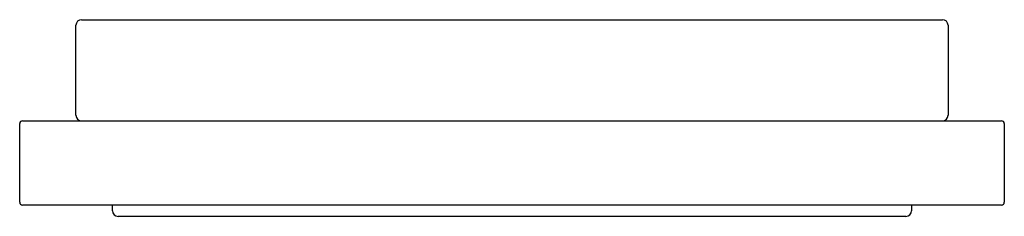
# Model space of a CAD drawing. Header units: millimetres. Extents: x 237.197 to 237.372, y 148.906 to 148.941.
import ezdxf

# ---------------------------------------------------------------- set-up
doc = ezdxf.new("R2010")
doc.units = ezdxf.units.MM
doc.layers.add('SANINDUSA', color=3, linetype='Continuous')

msp = doc.modelspace()

# ---------------------------------------------------------------- linework, layer by layer
at = {"layer": 'SANINDUSA'}
for p, q in [((237.20657, 148.92354), (237.20657, 148.93954)), ((237.20757, 148.94054), (237.36057, 148.94054)), ((237.36157, 148.93954), (237.36157, 148.92354)), ((237.19657, 148.90804), (237.19657, 148.92204)), ((237.19707, 148.92254), (237.37107, 148.92254)), ((237.37157, 148.92204), (237.37157, 148.90804)), ((237.37107, 148.90754), (237.19707, 148.90754)), ((237.21307, 148.90654), (237.21307, 148.90754)), ((237.35507, 148.90754), (237.35507, 148.90654)), ((237.35407, 148.90554), (237.21407, 148.90554))]:
    msp.add_line(p, q, dxfattribs=at)
for centre, radius, start, end in [((237.20757, 148.93954), 0.001, 90, 180), ((237.36057, 148.93954), 0.001, 0, 90), ((237.20757, 148.92354), 0.001, 180, 270), ((237.36057, 148.92354), 0.001, 270, 0), ((237.19707, 148.92204), 0.0005, 90, 180), ((237.37107, 148.92204), 0.0005, 0, 90), ((237.19707, 148.90804), 0.0005, 180, 270), ((237.37107, 148.90804), 0.0005, 270, 0), ((237.21407, 148.90654), 0.001, 180, 270), ((237.35407, 148.90654), 0.001, 270, 0)]:
    msp.add_arc(centre, radius, start, end, dxfattribs=at)

doc.saveas('drawing.dxf')
